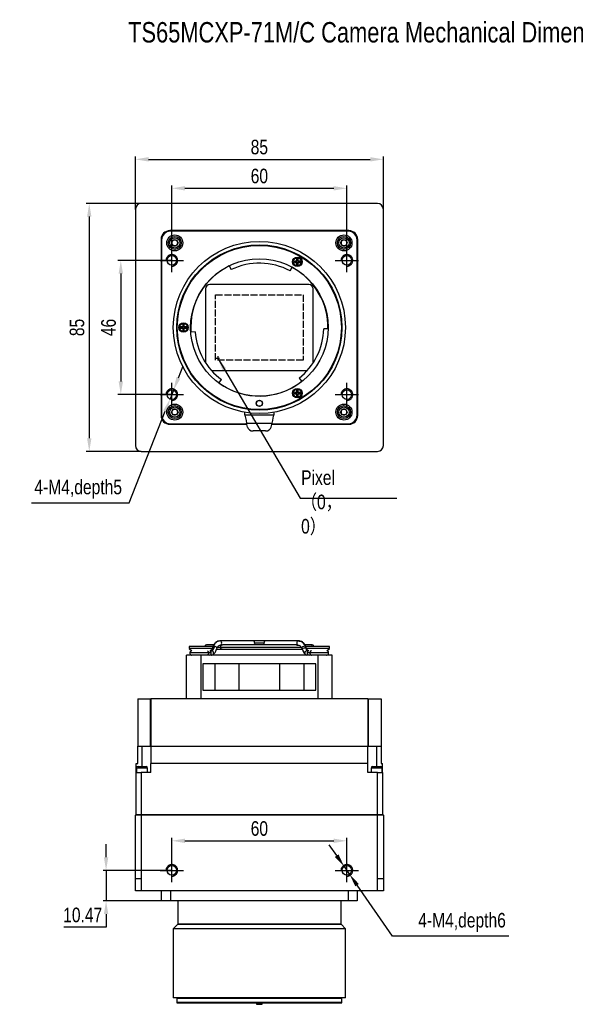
# Model space of a CAD drawing. Header units: millimetres. Extents: x 0 to 15609, y -1377 to 0.
# Tile 1 of 6: x 15121 to 15311, y -1377 to -1040. Entities that reach past the tile are written whole.
import ezdxf

# ---------------------------------------------------------------- set-up
doc = ezdxf.new("R2010")
doc.units = ezdxf.units.MM
for name, pattern in [('ACAD_ISO02W100', [15, 12, -3]), ('CENTER', [50.8, 31.75, -6.35, 6.35, -6.35]), ('CENTER2', [28.575, 19.05, -3.175, 3.175, -3.175])]:
    doc.linetypes.add(name, pattern=pattern)
doc.layers.get('0').update_dxf_attribs({"lineweight": 15})
for name, color, linetype, lineweight in [('粗实线', 7, 'Continuous', 50), ('细实线', 3, 'Continuous', 25), ('细点画线', 1, 'CENTER2', 25), ('细虚线', 2, 'ACAD_ISO02W100', 25)]:
    doc.layers.add(name, color=color, linetype=linetype, lineweight=lineweight)
doc.styles.add('iTek', font='txt', dxfattribs={"width": 0.8, "height": 5})
doc.dimstyles.new('iTek', dxfattribs={"dimscale": 0, "dimtxt": 5, "dimasz": 4.5, "dimexe": 1, "dimexo": 0, "dimgap": 1.5, "dimtad": 1, "dimtoh": 1, "dimdsep": 46, "dimtxsty": 'iTek', "dimcen": 4, "dimclrd": 256, "dimclre": 256, "dimclrt": 256, "dimazin": 2, "dimtfac": 1, "dimtmove": 0, "dimatfit": 3, "dimfxl": 1, "dimlwd": -1, "dimlwe": -1, "dimarcsym": 0})

# ---------------------------------------------------------------- blocks, each defined once
blk = doc.blocks.new('*D417')
at = {"layer": 'Defpoints', "color": 0}
for p in [(15245.5, -1087.55), (15160.5, -1104.7), (15245.5, -1104.7)]:
    blk.add_point(p, dxfattribs=at)
at = {"layer": '细实线'}
for p, q in [((15160.5, -1104.7), (15160.5, -1086.55)), ((15245.5, -1104.7), (15245.5, -1086.55)), ((15165, -1087.55), (15241, -1087.55))]:
    blk.add_line(p, q, dxfattribs=at)
for points in [[(15165, -1086.8), (15165, -1088.3), (15160.5, -1087.55)], [(15241, -1086.8), (15241, -1088.3), (15245.5, -1087.55)]]:
    blk.add_solid(points, dxfattribs=at)
at = {"layer": '细实线', "insert": (15203, -1083.36), "char_height": 5, "attachment_point": 5, "style": 'iTek'}
blk.add_mtext('85', dxfattribs=at)
blk = doc.blocks.new('*D418')
at = {"layer": 'Defpoints', "color": 0}
for p in [(15162.5, -1102.7), (15144.69, -1187.7), (15162.5, -1187.7)]:
    blk.add_point(p, dxfattribs=at)
at = {"layer": '细实线'}
for p, q in [((15162.5, -1102.7), (15143.69, -1102.7)), ((15144.69, -1107.2), (15144.69, -1183.2)), ((15162.5, -1187.7), (15143.69, -1187.7))]:
    blk.add_line(p, q, dxfattribs=at)
for points in [[(15143.94, -1107.2), (15145.44, -1107.2), (15144.69, -1102.7)], [(15143.94, -1183.2), (15145.44, -1183.2), (15144.69, -1187.7)]]:
    blk.add_solid(points, dxfattribs=at)
at = {"layer": '细实线', "insert": (15140.5, -1145.2), "char_height": 5, "attachment_point": 5, "rotation": 90, "style": 'iTek'}
blk.add_mtext('85', dxfattribs=at)
blk = doc.blocks.new('*D419')
at = {"layer": 'Defpoints', "color": 0}
for p in [(15233, -1097.48), (15173, -1122.2), (15233, -1122.2)]:
    blk.add_point(p, dxfattribs=at)
at = {"layer": '细实线'}
for p, q in [((15173, -1122.2), (15173, -1096.48)), ((15233, -1122.2), (15233, -1096.48)), ((15177.5, -1097.48), (15228.5, -1097.48))]:
    blk.add_line(p, q, dxfattribs=at)
for points in [[(15177.5, -1096.73), (15177.5, -1098.23), (15173, -1097.48)], [(15228.5, -1096.73), (15228.5, -1098.23), (15233, -1097.48)]]:
    blk.add_solid(points, dxfattribs=at)
at = {"layer": '细实线', "insert": (15203, -1093.29), "char_height": 5, "attachment_point": 5, "style": 'iTek'}
blk.add_mtext('60', dxfattribs=at)
blk = doc.blocks.new('*D420')
at = {"layer": 'Defpoints', "color": 0}
for p in [(15173, -1122.2), (15155.51, -1168.2), (15173, -1168.2)]:
    blk.add_point(p, dxfattribs=at)
at = {"layer": '细实线'}
for p, q in [((15173, -1122.2), (15154.51, -1122.2)), ((15155.51, -1126.7), (15155.51, -1163.7)), ((15173, -1168.2), (15154.51, -1168.2))]:
    blk.add_line(p, q, dxfattribs=at)
for points in [[(15154.76, -1126.7), (15156.26, -1126.7), (15155.51, -1122.2)], [(15154.76, -1163.7), (15156.26, -1163.7), (15155.51, -1168.2)]]:
    blk.add_solid(points, dxfattribs=at)
at = {"layer": '细实线', "insert": (15151.31, -1145.2), "char_height": 5, "attachment_point": 5, "rotation": 90, "style": 'iTek'}
blk.add_mtext('46', dxfattribs=at)
blk = doc.blocks.new('*D431')
at = {"layer": 'Defpoints', "color": 0}
for p in [(15233, -1321.18), (15173, -1331.33), (15233, -1331.33)]:
    blk.add_point(p, dxfattribs=at)
at = {"layer": '细实线'}
for p, q in [((15173, -1331.33), (15173, -1320.18)), ((15177.5, -1321.18), (15228.5, -1321.18)), ((15233, -1331.33), (15233, -1320.18))]:
    blk.add_line(p, q, dxfattribs=at)
for points in [[(15177.5, -1320.43), (15177.5, -1321.93), (15173, -1321.18)], [(15228.5, -1320.43), (15228.5, -1321.93), (15233, -1321.18)]]:
    blk.add_solid(points, dxfattribs=at)
at = {"layer": '细实线', "insert": (15203, -1316.99), "char_height": 5, "attachment_point": 5, "style": 'iTek'}
blk.add_mtext('60', dxfattribs=at)
blk = doc.blocks.new('*D429')
at = {"layer": 'Defpoints', "color": 0}
for p in [(15173, -1331.33), (15150.46, -1341.8), (15169.5, -1341.8)]:
    blk.add_point(p, dxfattribs=at)
at = {"layer": '细实线'}
for p, q in [((15150.46, -1326.83), (15150.46, -1322.33)), ((15173, -1331.33), (15149.46, -1331.33)), ((15150.46, -1331.33), (15150.46, -1341.8)), ((15169.5, -1341.8), (15149.46, -1341.8)), ((15150.46, -1346.3), (15150.46, -1350.8)), ((15150.46, -1350.8), (15135.94, -1350.8))]:
    blk.add_line(p, q, dxfattribs=at)
for points in [[(15149.71, -1326.83), (15151.21, -1326.83), (15150.46, -1331.33)], [(15149.71, -1346.3), (15151.21, -1346.3), (15150.46, -1341.8)]]:
    blk.add_solid(points, dxfattribs=at)
at = {"layer": '细实线', "insert": (15142.45, -1346.63), "char_height": 5, "attachment_point": 5, "style": 'iTek'}
blk.add_mtext('10.47', dxfattribs=at)
blk = doc.blocks.new('*D430')
at = {"layer": 'Defpoints', "color": 0, "linetype": 'CENTER'}
for p in [(15232.06, -1329.97), (15233.94, -1332.69)]:
    blk.add_point(p, dxfattribs=at)
at = {"layer": '细实线'}
for p, q in [((15229.51, -1326.27), (15226.95, -1322.57)), ((15232.06, -1329.97), (15233.94, -1332.69)), ((15248.6, -1353.93), (15236.49, -1336.39)), ((15288.47, -1353.93), (15248.6, -1353.93))]:
    blk.add_line(p, q, dxfattribs=at)
at = {"layer": '细实线', "linetype": 'CENTER'}
for points in [[(15230.13, -1325.84), (15228.89, -1326.7), (15232.06, -1329.97)], [(15237.11, -1335.97), (15235.88, -1336.82), (15233.94, -1332.69)]]:
    blk.add_solid(points, dxfattribs=at)
at = {"layer": '细实线', "linetype": 'CENTER', "insert": (15272.48, -1349.16), "char_height": 5, "attachment_point": 5, "style": 'iTek'}
blk.add_mtext('4-M4,depth6', dxfattribs=at)
blk = doc.blocks.new('*D433')
at = {"layer": 'Defpoints', "color": 0, "linetype": 'CENTER'}
for p in [(15173.6, -1166.66), (15172.4, -1169.73)]:
    blk.add_point(p, dxfattribs=at)
at = {"layer": '细实线'}
for p, q in [((15175.25, -1162.47), (15176.9, -1158.29)), ((15173.6, -1166.66), (15172.4, -1169.73)), ((15158.39, -1205.35), (15170.75, -1173.92)), ((15124.91, -1205.35), (15158.39, -1205.35))]:
    blk.add_line(p, q, dxfattribs=at)
at = {"layer": '细实线', "linetype": 'CENTER'}
for points in [[(15174.55, -1162.2), (15175.95, -1162.75), (15173.6, -1166.66)], [(15170.05, -1173.65), (15171.45, -1174.2), (15172.4, -1169.73)]]:
    blk.add_solid(points, dxfattribs=at)
at = {"layer": '细实线', "linetype": 'CENTER', "insert": (15140.9, -1200.64), "char_height": 5, "attachment_point": 5, "style": 'iTek'}
blk.add_mtext('4-M4,depth5', dxfattribs=at)

msp = doc.modelspace()

# ---------------------------------------------------------------- linework, layer by layer
at = {"lineweight": 30}
for centre in [(15173.001, -1122.198), (15233.001, -1122.198), (15233.001, -1122.198), (15173.001, -1168.198), (15173.001, -1168.198), (15233.001, -1168.198), (15233.001, -1168.198), (15173.001, -1331.332), (15173.001, -1331.332), (15173.001, -1331.332), (15233.001, -1331.332), (15233.001, -1331.332), (15233.001, -1331.332)]:
    msp.add_circle(centre, 1.65, dxfattribs=at)
at = {"linetype": 'Continuous', "lineweight": 30}
for centre in [(15173.001, -1122.198), (15173.001, -1122.198), (15233.001, -1122.198), (15233.001, -1122.198), (15173.001, -1168.198), (15173.001, -1168.198), (15233.001, -1168.198), (15233.001, -1168.198), (15173.001, -1331.332), (15173.001, -1331.332), (15233.001, -1331.332), (15233.001, -1331.332)]:
    msp.add_circle(centre, 1.65, dxfattribs=at)
at = {"color": 7, "linetype": 'Continuous', "lineweight": 30}
for centre in [(15173.001, -1122.198), (15173.001, -1122.198), (15233.001, -1122.198), (15233.001, -1122.198), (15173.001, -1168.198), (15173.001, -1168.198), (15233.001, -1168.198), (15233.001, -1168.198), (15173.001, -1331.332), (15173.001, -1331.332), (15233.001, -1331.332), (15233.001, -1331.332)]:
    msp.add_circle(centre, 1.65, dxfattribs=at)
at = {"layer": '粗实线', "lineweight": 30}
for p, q in [((15243.501, -1102.698), (15162.501, -1102.698)), ((15160.501, -1104.698), (15160.501, -1185.698)), ((15245.501, -1185.698), (15245.501, -1104.698)), ((15233.701, -1111.998), (15172.301, -1111.998)), ((15233.501, -1112.198), (15172.501, -1112.198)), ((15169.301, -1114.998), (15169.301, -1175.398)), ((15169.501, -1115.198), (15169.501, -1175.198)), ((15172.846, -1116.198), (15173.424, -1115.198)), ((15173.424, -1117.198), (15172.846, -1116.198)), ((15173.424, -1115.198), (15174.578, -1115.198)), ((15174.578, -1117.198), (15173.424, -1117.198)), ((15174.578, -1115.198), (15175.156, -1116.198)), ((15175.156, -1116.198), (15174.578, -1117.198)), ((15230.846, -1116.191), (15231.43, -1115.195)), ((15231.417, -1117.194), (15230.846, -1116.191)), ((15232.572, -1117.202), (15231.417, -1117.194)), ((15231.43, -1115.195), (15232.585, -1115.202)), ((15233.156, -1116.205), (15232.572, -1117.202)), ((15232.585, -1115.202), (15233.156, -1116.205)), ((15236.501, -1175.198), (15236.501, -1115.198)), ((15236.701, -1175.398), (15236.701, -1114.998)), ((15192.671, -1124.018), (15193.328, -1125.366)), ((15215.751, -1122.432), (15215.001, -1122.432)), ((15215.001, -1122.432), (15215.001, -1122.932)), ((15215.001, -1122.432), (15215.089, -1122.52)), ((15215.001, -1122.932), (15215.089, -1122.843)), ((15215.001, -1122.932), (15215.751, -1122.932)), ((15215.089, -1122.52), (15215.089, -1122.843)), ((15215.839, -1122.52), (15215.089, -1122.52)), ((15215.089, -1122.843), (15215.839, -1122.843)), ((15215.751, -1121.682), (15215.751, -1122.432)), ((15216.251, -1121.682), (15215.751, -1121.682)), ((15215.751, -1121.682), (15215.839, -1121.77)), ((15215.839, -1122.52), (15215.751, -1122.432)), ((15215.751, -1122.932), (15215.839, -1122.843)), ((15215.751, -1122.932), (15215.751, -1123.682)), ((15215.751, -1123.682), (15215.839, -1123.593)), ((15215.751, -1123.682), (15216.251, -1123.682)), ((15215.839, -1121.77), (15215.839, -1122.52)), ((15216.163, -1121.77), (15215.839, -1121.77)), ((15215.839, -1122.843), (15215.839, -1123.593)), ((15215.839, -1123.593), (15216.163, -1123.593)), ((15216.251, -1121.682), (15216.163, -1121.77)), ((15216.163, -1122.52), (15216.163, -1121.77)), ((15216.251, -1122.432), (15216.163, -1122.52)), ((15216.913, -1122.52), (15216.163, -1122.52)), ((15216.251, -1122.932), (15216.163, -1122.843)), ((15216.163, -1122.843), (15216.913, -1122.843)), ((15216.163, -1123.593), (15216.163, -1122.843)), ((15216.251, -1123.682), (15216.163, -1123.593)), ((15216.251, -1122.432), (15216.251, -1121.682)), ((15217.001, -1122.432), (15216.251, -1122.432)), ((15216.251, -1123.682), (15216.251, -1122.932)), ((15216.251, -1122.932), (15217.001, -1122.932)), ((15217.001, -1122.432), (15216.913, -1122.52)), ((15216.913, -1122.843), (15216.913, -1122.52)), ((15217.001, -1122.932), (15216.913, -1122.843)), ((15217.001, -1122.932), (15217.001, -1122.432)), ((15213.529, -1125.807), (15214.245, -1124.489)), ((15219.951, -1130.498), (15186.051, -1130.498)), ((15184.551, -1131.998), (15184.551, -1157.3)), ((15221.451, -1157.3), (15221.451, -1131.998)), ((15176.751, -1144.198), (15176.751, -1144.948)), ((15177.251, -1144.198), (15176.751, -1144.198)), ((15176.751, -1144.198), (15176.839, -1144.286)), ((15177.163, -1144.286), (15176.839, -1144.286)), ((15176.839, -1144.286), (15176.839, -1145.036)), ((15177.251, -1144.198), (15177.163, -1144.286)), ((15177.163, -1145.036), (15177.163, -1144.286)), ((15177.251, -1144.948), (15177.251, -1144.198)), ((15176.751, -1144.948), (15176.001, -1144.948)), ((15176.001, -1144.948), (15176.001, -1145.448)), ((15176.001, -1144.948), (15176.089, -1145.036)), ((15176.001, -1145.448), (15176.089, -1145.36)), ((15176.001, -1145.448), (15176.751, -1145.448)), ((15176.839, -1145.036), (15176.089, -1145.036)), ((15176.089, -1145.036), (15176.089, -1145.36)), ((15176.089, -1145.36), (15176.839, -1145.36)), ((15176.839, -1145.036), (15176.751, -1144.948)), ((15176.751, -1145.448), (15176.839, -1145.36)), ((15176.751, -1145.448), (15176.751, -1146.198)), ((15176.751, -1146.198), (15176.839, -1146.11)), ((15176.751, -1146.198), (15177.251, -1146.198)), ((15176.839, -1145.36), (15176.839, -1146.11)), ((15176.839, -1146.11), (15177.163, -1146.11)), ((15177.251, -1144.948), (15177.163, -1145.036)), ((15177.913, -1145.036), (15177.163, -1145.036)), ((15177.163, -1146.11), (15177.163, -1145.36)), ((15177.251, -1145.448), (15177.163, -1145.36)), ((15177.163, -1145.36), (15177.913, -1145.36)), ((15177.251, -1146.198), (15177.163, -1146.11)), ((15178.001, -1144.948), (15177.251, -1144.948)), ((15177.251, -1146.198), (15177.251, -1145.448)), ((15177.251, -1145.448), (15178.001, -1145.448)), ((15178.001, -1144.948), (15177.913, -1145.036)), ((15177.913, -1145.36), (15177.913, -1145.036)), ((15178.001, -1145.448), (15177.913, -1145.36)), ((15178.001, -1145.448), (15178.001, -1144.948)), ((15180.99, -1146.737), (15179.493, -1146.842)), ((15226.562, -1145.651), (15225.062, -1145.622)), ((15186.546, -1159.898), (15219.456, -1159.898)), ((15189.15, -1164.263), (15190.053, -1163.065)), ((15216.606, -1162.569), (15217.509, -1163.768)), ((15215.751, -1167.465), (15215.001, -1167.465)), ((15215.001, -1167.465), (15215.001, -1167.965)), ((15215.001, -1167.465), (15215.089, -1167.553)), ((15215.001, -1167.965), (15215.089, -1167.877)), ((15215.001, -1167.965), (15215.751, -1167.965)), ((15215.089, -1167.553), (15215.089, -1167.877)), ((15215.839, -1167.553), (15215.089, -1167.553)), ((15215.089, -1167.877), (15215.839, -1167.877)), ((15215.751, -1166.715), (15215.751, -1167.465)), ((15216.251, -1166.715), (15215.751, -1166.715)), ((15215.751, -1166.715), (15215.839, -1166.803)), ((15215.839, -1167.553), (15215.751, -1167.465)), ((15215.751, -1167.965), (15215.839, -1167.877)), ((15215.751, -1167.965), (15215.751, -1168.715)), ((15215.839, -1166.803), (15215.839, -1167.553)), ((15216.163, -1166.803), (15215.839, -1166.803)), ((15215.839, -1167.877), (15215.839, -1168.627)), ((15216.251, -1166.715), (15216.163, -1166.803)), ((15216.163, -1167.553), (15216.163, -1166.803)), ((15216.251, -1167.465), (15216.163, -1167.553)), ((15216.913, -1167.553), (15216.163, -1167.553)), ((15216.251, -1167.965), (15216.163, -1167.877)), ((15216.163, -1167.877), (15216.913, -1167.877)), ((15216.163, -1168.627), (15216.163, -1167.877)), ((15216.251, -1167.465), (15216.251, -1166.715)), ((15217.001, -1167.465), (15216.251, -1167.465)), ((15216.251, -1168.715), (15216.251, -1167.965)), ((15216.251, -1167.965), (15217.001, -1167.965)), ((15217.001, -1167.465), (15216.913, -1167.553)), ((15216.913, -1167.877), (15216.913, -1167.553)), ((15217.001, -1167.965), (15216.913, -1167.877)), ((15217.001, -1167.965), (15217.001, -1167.465)), ((15215.751, -1168.715), (15215.839, -1168.627)), ((15215.751, -1168.715), (15216.251, -1168.715)), ((15215.839, -1168.627), (15216.163, -1168.627)), ((15216.251, -1168.715), (15216.163, -1168.627)), ((15172.846, -1174.198), (15173.424, -1173.198)), ((15173.424, -1175.198), (15172.846, -1174.198)), ((15173.424, -1173.198), (15174.578, -1173.198)), ((15174.578, -1173.198), (15175.156, -1174.198)), ((15175.156, -1174.198), (15174.578, -1175.198)), ((15198.001, -1174.698), (15198.019, -1174.274)), ((15198.001, -1175.284), (15198.001, -1174.698)), ((15207.983, -1174.274), (15208.001, -1174.698)), ((15208.001, -1174.698), (15208.001, -1175.284)), ((15230.846, -1174.198), (15231.424, -1173.198)), ((15231.424, -1175.198), (15230.846, -1174.198)), ((15231.424, -1173.198), (15232.578, -1173.198)), ((15232.578, -1173.198), (15233.156, -1174.198)), ((15233.156, -1174.198), (15232.578, -1175.198)), ((15174.578, -1175.198), (15173.424, -1175.198)), ((15208.001, -1175.284), (15198.001, -1175.284)), ((15198.933, -1179.357), (15198.611, -1177.953)), ((15198.611, -1177.953), (15207.39, -1177.953)), ((15207.069, -1179.357), (15207.39, -1177.953)), ((15232.578, -1175.198), (15231.424, -1175.198)), ((15172.301, -1178.398), (15198.713, -1178.398)), ((15172.501, -1178.198), (15198.668, -1178.198)), ((15205.083, -1180.679), (15200.918, -1180.679)), ((15207.288, -1178.398), (15233.701, -1178.398)), ((15207.334, -1178.198), (15233.501, -1178.198)), ((15162.501, -1187.698), (15243.501, -1187.698)), ((15178.981, -1254.532), (15178.981, -1255.212)), ((15179.635, -1254.532), (15178.981, -1254.532)), ((15178.981, -1255.212), (15179.817, -1256.048)), ((15179.635, -1255.212), (15178.981, -1255.212)), ((15187.021, -1254.532), (15179.635, -1254.532)), ((15187.021, -1255.212), (15179.635, -1255.212)), ((15187.293, -1254.032), (15185.001, -1254.032)), ((15186.181, -1256.051), (15187.021, -1255.212)), ((15187.021, -1255.212), (15187.021, -1254.532)), ((15188.158, -1255.775), (15188.267, -1255.532)), ((15188.257, -1255.537), (15188.208, -1255.646)), ((15188.218, -1255.532), (15190.241, -1255.532)), ((15188.585, -1254.782), (15189.708, -1254.782)), ((15200.874, -1252.632), (15189.554, -1252.632)), ((15189.554, -1254.132), (15189.974, -1254.132)), ((15189.708, -1254.782), (15217.325, -1254.782)), ((15190.241, -1255.532), (15217.669, -1255.532)), ((15215.433, -1254.032), (15190.501, -1254.032)), ((15200.885, -1252.632), (15200.874, -1252.632)), ((15204.585, -1253.382), (15201.403, -1253.382)), ((15216.377, -1252.632), (15205.117, -1252.632)), ((15215.959, -1254.132), (15216.377, -1254.132)), ((15216.754, -1252.67), (15216.278, -1252.645)), ((15216.447, -1252.632), (15216.377, -1252.632)), ((15216.772, -1252.704), (15216.545, -1252.645)), ((15218.929, -1254.594), (15218.903, -1254.547)), ((15218.903, -1254.547), (15218.96, -1254.671)), ((15218.981, -1254.707), (15218.929, -1254.596)), ((15218.981, -1254.532), (15218.981, -1255.212)), ((15219.635, -1254.532), (15218.981, -1254.532)), ((15218.981, -1255.212), (15219.803, -1256.034)), ((15219.635, -1255.212), (15218.981, -1255.212)), ((15227.021, -1254.532), (15219.635, -1254.532)), ((15227.021, -1255.212), (15219.635, -1255.212)), ((15226.167, -1256.066), (15227.021, -1255.212)), ((15227.021, -1255.212), (15227.021, -1254.532)), ((15178.001, -1272.532), (15178.001, -1257.532)), ((15183.001, -1257.532), (15178.001, -1257.532)), ((15185.543, -1256.782), (15179.148, -1256.782)), ((15183.001, -1272.532), (15183.001, -1257.532)), ((15223.001, -1257.532), (15183.001, -1257.532)), ((15186.589, -1256.032), (15186.201, -1256.032)), ((15186.589, -1256.032), (15186.731, -1256.046)), ((15186.646, -1257.529), (15186.589, -1257.532)), ((15219.801, -1256.032), (15219.279, -1256.032)), ((15226.748, -1256.782), (15220.34, -1256.782)), ((15223.001, -1257.532), (15223.001, -1272.532)), ((15228.001, -1257.532), (15223.001, -1257.532)), ((15228.001, -1272.532), (15228.001, -1257.532)), ((15183.658, -1260.532), (15183.658, -1269.532)), ((15222.344, -1260.532), (15183.658, -1260.532)), ((15187.735, -1260.532), (15187.735, -1269.532)), ((15196.051, -1269.532), (15196.051, -1260.532)), ((15209.951, -1260.532), (15209.951, -1269.532)), ((15218.267, -1260.532), (15218.267, -1269.532)), ((15222.344, -1269.532), (15222.344, -1260.532)), ((15161.301, -1272.532), (15165.692, -1272.532)), ((15161.301, -1272.532), (15161.301, -1288.732)), ((15165.692, -1288.732), (15165.692, -1272.532)), ((15165.692, -1272.532), (15165.801, -1272.532)), ((15240.201, -1272.532), (15165.801, -1272.532)), ((15165.801, -1272.532), (15165.801, -1288.732)), ((15183.658, -1269.532), (15222.344, -1269.532)), ((15240.201, -1272.532), (15240.201, -1288.732)), ((15240.201, -1272.532), (15240.31, -1272.532)), ((15240.31, -1272.532), (15240.31, -1288.732)), ((15240.31, -1272.532), (15244.701, -1272.532)), ((15244.701, -1272.532), (15244.701, -1288.732)), ((15161.301, -1294.732), (15161.301, -1288.732)), ((15161.301, -1288.732), (15162.801, -1288.732)), ((15162.801, -1288.732), (15165.692, -1288.732)), ((15162.801, -1295.732), (15162.801, -1288.732)), ((15165.801, -1288.732), (15240.201, -1288.732)), ((15165.801, -1288.732), (15165.801, -1294.732)), ((15240.201, -1294.732), (15240.201, -1288.732)), ((15240.31, -1288.732), (15243.201, -1288.732)), ((15243.201, -1288.732), (15244.701, -1288.732)), ((15243.201, -1288.732), (15243.201, -1295.732)), ((15244.701, -1288.732), (15244.701, -1294.732)), ((15160.801, -1294.732), (15161.301, -1294.732)), ((15160.801, -1297.732), (15160.801, -1294.732)), ((15160.901, -1296.232), (15160.901, -1297.732)), ((15164.701, -1296.232), (15160.901, -1296.232)), ((15161.401, -1295.732), (15164.201, -1295.732)), ((15164.701, -1297.732), (15164.701, -1296.232)), ((15165.801, -1297.732), (15165.801, -1294.732)), ((15240.201, -1294.732), (15165.801, -1294.732)), ((15240.201, -1297.732), (15240.201, -1294.732)), ((15241.301, -1296.232), (15241.301, -1297.732)), ((15245.101, -1296.232), (15241.301, -1296.232)), ((15241.801, -1295.732), (15244.601, -1295.732)), ((15244.701, -1294.732), (15245.201, -1294.732)), ((15245.101, -1297.732), (15245.101, -1296.232)), ((15245.201, -1297.732), (15245.201, -1294.732)), ((15160.801, -1312.132), (15160.801, -1297.732)), ((15160.801, -1297.732), (15162.501, -1297.732)), ((15162.501, -1297.732), (15162.501, -1312.132)), ((15165.801, -1297.732), (15162.501, -1297.732)), ((15243.501, -1297.732), (15240.201, -1297.732)), ((15243.501, -1312.132), (15243.501, -1297.732)), ((15243.501, -1297.732), (15245.201, -1297.732)), ((15245.201, -1297.732), (15245.201, -1312.132)), ((15160.801, -1312.132), (15160.501, -1312.432)), ((15162.501, -1312.432), (15160.501, -1312.432)), ((15160.501, -1334.132), (15160.501, -1312.432)), ((15160.801, -1312.132), (15162.501, -1312.132)), ((15162.501, -1312.132), (15243.501, -1312.132)), ((15162.501, -1312.132), (15162.501, -1312.432)), ((15243.501, -1312.432), (15162.501, -1312.432)), ((15162.501, -1312.432), (15162.501, -1334.132)), ((15243.501, -1312.132), (15243.501, -1312.432)), ((15243.501, -1312.132), (15245.201, -1312.132)), ((15245.501, -1312.432), (15243.501, -1312.432)), ((15243.501, -1334.132), (15243.501, -1312.432)), ((15245.201, -1312.132), (15245.501, -1312.432)), ((15245.501, -1312.432), (15245.501, -1334.132)), ((15160.501, -1334.132), (15162.501, -1334.132)), ((15160.501, -1338.332), (15160.501, -1334.132)), ((15162.501, -1334.132), (15162.501, -1338.332)), ((15243.501, -1334.132), (15245.501, -1334.132)), ((15243.501, -1338.332), (15243.501, -1334.132)), ((15245.501, -1334.132), (15245.501, -1338.332)), ((15162.501, -1338.332), (15160.501, -1338.332)), ((15243.501, -1338.332), (15162.501, -1338.332)), ((15169.501, -1341.802), (15169.501, -1338.332)), ((15172.501, -1338.332), (15172.501, -1341.802)), ((15233.501, -1341.802), (15233.501, -1338.332)), ((15236.501, -1338.332), (15236.501, -1341.802)), ((15245.501, -1338.332), (15243.501, -1338.332)), ((15172.501, -1341.802), (15169.501, -1341.802)), ((15233.501, -1341.802), (15172.501, -1341.802)), ((15175.001, -1341.802), (15175.001, -1349.822)), ((15231.001, -1349.822), (15231.001, -1341.802)), ((15236.501, -1341.802), (15233.501, -1341.802)), ((15175.001, -1349.822), (15173.501, -1351.322)), ((15203.001, -1349.822), (15175.001, -1349.822)), ((15175.001, -1349.822), (15231.001, -1349.822)), ((15231.001, -1349.822), (15203.001, -1349.822)), ((15232.501, -1351.322), (15231.001, -1349.822)), ((15173.501, -1351.322), (15173.501, -1375.032)), ((15232.501, -1351.322), (15173.501, -1351.322)), ((15232.501, -1375.032), (15232.501, -1351.322)), ((15232.501, -1375.032), (15173.501, -1375.032)), ((15174.876, -1375.032), (15174.676, -1375.232)), ((15174.676, -1375.232), (15174.676, -1376.622)), ((15231.326, -1375.232), (15174.676, -1375.232)), ((15174.676, -1376.622), (15174.876, -1376.822)), ((15231.326, -1376.622), (15174.676, -1376.622)), ((15231.126, -1376.822), (15174.876, -1376.822)), ((15202.001, -1376.822), (15202.001, -1377.242)), ((15202.001, -1377.242), (15203.001, -1377.242)), ((15203.001, -1377.242), (15204.001, -1377.242)), ((15204.001, -1377.242), (15204.001, -1376.822)), ((15231.326, -1375.232), (15231.126, -1375.032)), ((15231.126, -1376.822), (15231.326, -1376.622)), ((15231.326, -1376.622), (15231.326, -1375.232))]:
    msp.add_line(p, q, dxfattribs=at)
at = {"layer": '粗实线', "lineweight": 30, "flags": 128}
for points in [[(15198.001, -1175.284), (15198.217, -1176.229), (15198.424, -1177.132), (15198.611, -1177.953)], [(15207.39, -1177.953), (15207.578, -1177.132), (15207.785, -1176.229), (15208.001, -1175.284)], [(15189.554, -1254.132), (15189.757, -1254.075), (15189.928, -1253.912), (15190.043, -1253.669), (15190.083, -1253.382), (15190.043, -1253.095), (15189.928, -1252.851), (15189.757, -1252.689), (15189.554, -1252.632)], [(15216.377, -1252.632), (15216.173, -1252.689), (15216.001, -1252.851), (15215.885, -1253.095), (15215.845, -1253.382), (15215.885, -1253.669), (15216.001, -1253.912), (15216.173, -1254.075), (15216.377, -1254.132)], [(15216.447, -1252.632), (15216.65, -1252.689), (15216.691, -1252.716)], [(15217.732, -1255.54), (15217.685, -1255.528), (15217.619, -1255.467), (15217.663, -1255.377), (15217.81, -1255.271), (15218.039, -1255.165), (15218.313, -1255.075), (15218.592, -1255.014), (15218.833, -1254.993)]]:
    msp.add_lwpolyline(points, dxfattribs=at)
at = {"layer": '粗实线', "lineweight": 30}
for centre, radius in [((15174.001, -1116.198), 2.75), ((15174.001, -1116.198), 2.25), ((15232.001, -1116.198), 2.75), ((15232.001, -1116.198), 2.25), ((15174.001, -1116.198), 1.75), ((15203.001, -1145.198), 29.5), ((15203.001, -1145.198), 28.325), ((15203.001, -1145.198), 28.125), ((15232.001, -1116.198), 1.75), ((15173.001, -1122.198), 1.65), ((15173.001, -1122.198), 1.65), ((15233.001, -1122.198), 1.65), ((15233.001, -1122.198), 1.65), ((15203.001, -1145.198), 23.565), ((15216.001, -1122.682), 1.65), ((15216.001, -1122.682), 1.459), ((15177.001, -1145.198), 1.65), ((15177.001, -1145.198), 1.459), ((15173.001, -1168.198), 1.65), ((15173.001, -1168.198), 1.65), ((15216.001, -1167.715), 1.65), ((15216.001, -1167.715), 1.459), ((15233.001, -1168.198), 1.65), ((15233.001, -1168.198), 1.65), ((15203.001, -1171.198), 1.05), ((15203.001, -1171.198), 1), ((15174.001, -1174.198), 2.75), ((15174.001, -1174.198), 2.25), ((15174.001, -1174.198), 1.75), ((15232.001, -1174.198), 2.75), ((15232.001, -1174.198), 2.25), ((15232.001, -1174.198), 1.75), ((15173.001, -1331.332), 1.65), ((15173.001, -1331.332), 1.65), ((15233.001, -1331.332), 1.65), ((15233.001, -1331.332), 1.65)]:
    msp.add_circle(centre, radius, dxfattribs=at)
for centre, radius, start, end in [((15162.501, -1104.698), 2, 90, 180), ((15243.501, -1104.698), 2, 0, 90), ((15172.301, -1114.998), 3, 90, 180), ((15172.501, -1115.198), 3, 90, 180), ((15233.501, -1115.198), 3, 0, 90), ((15233.701, -1114.998), 3, 0, 90), ((15174.001, -1116.198), 1, 150, 210), ((15174.001, -1116.198), 1, 90, 150), ((15174.001, -1116.198), 1, 210, 270), ((15174.001, -1116.198), 1, 30, 90), ((15174.001, -1116.198), 1, 270, 330), ((15174.001, -1116.198), 1, 330, 30), ((15232.001, -1116.198), 1, 149.63722, 209.63722), ((15232.001, -1116.198), 1, 209.63722, 269.63722), ((15232.001, -1116.198), 1, 89.63722, 149.63722), ((15232.001, -1116.198), 1, 269.63722, 329.63722), ((15232.001, -1116.198), 1, 29.63722, 89.63722), ((15232.001, -1116.198), 1, 329.63722, 29.63722), ((15203.001, -1145.198), 23.5, 116, 184), ((15203.001, -1145.198), 22.065, 61.5, 116), ((15203.001, -1145.198), 23.5, 358.9, 61.5), ((15186.051, -1131.998), 1.5, 90, 180), ((15219.951, -1131.998), 1.5, 0, 90), ((15203.001, -1145.198), 22.065, 184, 234.06799), ((15203.001, -1145.198), 22.065, 308.06799, 358.9), ((15203.001, -1145.198), 23.5, 234.12504, 308.00277), ((15174.001, -1174.198), 1, 150, 210), ((15174.001, -1174.198), 1, 90, 150), ((15174.001, -1174.198), 1, 210, 270), ((15174.001, -1174.198), 1, 30, 90), ((15174.001, -1174.198), 1, 270, 330), ((15174.001, -1174.198), 1, 330, 30), ((15232.001, -1174.198), 1, 150, 210), ((15232.001, -1174.198), 1, 90, 150), ((15232.001, -1174.198), 1, 210, 270), ((15232.001, -1174.198), 1, 30, 90), ((15232.001, -1174.198), 1, 270, 330), ((15232.001, -1174.198), 1, 330, 30), ((15172.301, -1175.398), 3, 180, 270), ((15172.501, -1175.198), 3, 180, 270), ((15233.501, -1175.198), 3, 270, 0), ((15233.701, -1175.398), 3, 270, 0), ((15162.501, -1185.698), 2, 180, 270), ((15243.501, -1185.698), 2, 270, 0), ((15187.295, -1255.379), 0.878, 71.33373, 108.19508), ((15187.543, -1255.678), 1.131, 37.66991, 88.31817), ((15200.74, -1253.288), 0.669, 351.9045, 78.48159), ((15200.573, -1253.423), 0.83, 312.81516, 2.81592), ((15205.248, -1253.289), 0.67, 101.32583, 188.00357), ((15205.412, -1253.422), 0.829, 177.20691, 227.3733), ((15218.546, -1255.95), 1.447, 75.74278, 137.41247), ((15185.78, -1256.795), 0.737, 271.49937, 0.99005), ((15185.772, -1256.772), 0.745, 359.26021, 68.9492), ((15186.565, -1256.781), 0.753, 276.18411, 77.28315), ((15186.717, -1256.81), 0.722, 270.41956, 329.48985), ((15219.292, -1256.769), 0.738, 90.98931, 180.95616), ((15219.292, -1256.794), 0.738, 179.04356, 269.01069), ((15220.116, -1256.771), 0.742, 102.90421, 180.81316), ((15220.107, -1256.798), 0.734, 178.72063, 269.35348), ((15161.401, -1296.232), 0.5, 90, 180), ((15164.201, -1296.232), 0.5, 0, 90), ((15241.801, -1296.232), 0.5, 90, 180), ((15244.601, -1296.232), 0.5, 0, 90)]:
    msp.add_arc(centre, radius, start, end, dxfattribs=at)
for centre, start_param, end_param in [((15200.918, -1179.068), 3.3220863, 4.712389), ((15205.083, -1179.068), 4.712389, 6.1026917)]:
    msp.add_ellipse(centre, major_axis=(2.018, 0), ratio=0.7977453, start_param=start_param, end_param=end_param, dxfattribs=at)
for points, knots in [([(15214.642, -1122.682), (15214.661, -1122.511), (15214.689, -1122.247), (15214.858, -1121.93), (15215.033, -1121.714), (15215.25, -1121.538), (15215.566, -1121.374), (15216.001, -1121.29), (15216.435, -1121.374), (15216.752, -1121.538), (15216.968, -1121.714), (15217.144, -1121.93), (15217.313, -1122.247), (15217.341, -1122.511), (15217.359, -1122.682)], [0, 0, 0, 0, 0.1197213, 0.1847976, 0.25, 0.3150761, 0.3802787, 0.5, 0.6197213, 0.6847976, 0.7499996, 0.8150761, 0.8802787, 1, 1, 1, 1]), ([(15217.359, -1122.682), (15217.341, -1122.852), (15217.313, -1123.116), (15217.144, -1123.433), (15216.968, -1123.649), (15216.752, -1123.825), (15216.436, -1123.989), (15216.001, -1124.073), (15215.566, -1123.989), (15215.25, -1123.825), (15215.034, -1123.649), (15214.858, -1123.433), (15214.689, -1123.116), (15214.661, -1122.852), (15214.642, -1122.682)], [0, 0, 0, 0, 0.1197213, 0.1847976, 0.2499999, 0.315076, 0.3802786, 0.5, 0.6197213, 0.6847976, 0.7500002, 0.8150761, 0.8802787, 1, 1, 1, 1]), ([(15175.642, -1145.198), (15175.661, -1145.027), (15175.689, -1144.764), (15175.858, -1144.447), (15176.033, -1144.231), (15176.25, -1144.054), (15176.566, -1143.891), (15177.001, -1143.807), (15177.435, -1143.89), (15177.752, -1144.054), (15177.968, -1144.231), (15178.144, -1144.447), (15178.313, -1144.763), (15178.341, -1145.027), (15178.359, -1145.198)], [0, 0, 0, 0, 0.11972146, 0.18479765, 0.25000002, 0.31507637, 0.38027856, 0.49999985, 0.61972157, 0.68479767, 0.74999999, 0.81507621, 0.8802785, 1, 1, 1, 1]), ([(15178.359, -1145.198), (15178.341, -1145.369), (15178.313, -1145.633), (15178.144, -1145.949), (15177.968, -1146.165), (15177.752, -1146.342), (15177.436, -1146.506), (15177.001, -1146.59), (15176.566, -1146.506), (15176.25, -1146.342), (15176.034, -1146.165), (15175.858, -1145.95), (15175.689, -1145.633), (15175.661, -1145.369), (15175.642, -1145.198)], [0, 0, 0, 0, 0.1197215, 0.1847977, 0.2499999, 0.3150763, 0.3802784, 0.5000002, 0.6197215, 0.6847977, 0.7499999, 0.8150763, 0.8802785, 1, 1, 1, 1]), ([(15214.642, -1167.715), (15214.661, -1167.544), (15214.689, -1167.28), (15214.858, -1166.964), (15215.033, -1166.748), (15215.25, -1166.571), (15215.566, -1166.407), (15216.001, -1166.323), (15216.435, -1166.407), (15216.752, -1166.571), (15216.968, -1166.748), (15217.144, -1166.963), (15217.313, -1167.28), (15217.341, -1167.544), (15217.359, -1167.715)], [0, 0, 0, 0, 0.1197213, 0.1847976, 0.2499996, 0.3150761, 0.3802787, 0.5, 0.6197214, 0.6847976, 0.75, 0.8150761, 0.8802787, 1, 1, 1, 1]), ([(15217.359, -1167.715), (15217.341, -1167.886), (15217.313, -1168.149), (15217.144, -1168.466), (15216.968, -1168.682), (15216.752, -1168.859), (15216.436, -1169.022), (15216.001, -1169.106), (15215.566, -1169.023), (15215.25, -1168.859), (15215.034, -1168.682), (15214.858, -1168.466), (15214.689, -1168.15), (15214.661, -1167.886), (15214.642, -1167.715)], [0, 0, 0, 0, 0.1197213, 0.1847976, 0.2500002, 0.3150761, 0.3802787, 0.5, 0.6197213, 0.6847975, 0.7499999, 0.8150761, 0.8802787, 1, 1, 1, 1]), ([(15185.001, -1254.032), (15184.902, -1254.044), (15184.694, -1254.069), (15184.429, -1254.254), (15184.342, -1254.443), (15184.301, -1254.532)], [0, 0, 0, 0, 0.3252489, 0.6810909, 1, 1, 1, 1]), ([(15186.641, -1255.591), (15186.63, -1255.619), (15186.581, -1255.738), (15186.496, -1255.919), (15186.412, -1256.033), (15186.45, -1256.033), (15186.452, -1256.033)], [0, 0, 0, 0, 0.0972769, 0.4170787, 0.9751798, 1, 1, 1, 1]), ([(15186.646, -1257.53), (15186.797, -1257.498), (15187.144, -1257.425), (15187.591, -1256.961), (15187.998, -1256.291), (15188.2, -1255.675), (15188.281, -1255.428)], [0, 0, 0, 0, 0.2070498, 0.4729206, 0.7884928, 1, 1, 1, 1]), ([(15187.576, -1254.547), (15187.513, -1254.752), (15187.382, -1255.173), (15187.153, -1255.66), (15186.924, -1255.986), (15186.794, -1256.027), (15186.731, -1256.046)], [0, 0, 0, 0, 0.24385269, 0.49999988, 0.75614756, 1, 1, 1, 1]), ([(15189.175, -1252.67), (15188.879, -1252.756), (15188.303, -1252.923), (15187.621, -1253.551), (15187.213, -1254.117), (15187.082, -1254.476), (15187.055, -1254.551)], [0, 0, 0, 0, 0.3308318, 0.6439318, 0.9262234, 1, 1, 1, 1]), ([(15189.554, -1252.632), (15189.296, -1252.663), (15188.768, -1252.726), (15188.042, -1253.235), (15187.438, -1253.998), (15187.201, -1254.666), (15187.085, -1254.993)], [0, 0, 0, 0, 0.2443718, 0.5000002, 0.7556284, 1, 1, 1, 1]), ([(15188.3, -1255.475), (15188.357, -1255.309), (15188.479, -1254.947), (15188.785, -1254.501), (15189.192, -1254.164), (15189.497, -1254.134), (15189.652, -1254.119)], [0, 0, 0, 0, 0.2044177, 0.4459373, 0.716138, 1, 1, 1, 1]), ([(15189.708, -1254.782), (15189.714, -1254.693), (15189.728, -1254.51), (15189.829, -1254.277), (15189.929, -1254.177), (15189.974, -1254.132)], [0, 0, 0, 0, 0.3384107, 0.7010639, 1, 1, 1, 1]), ([(15190.276, -1255.521), (15190.264, -1255.525), (15190.183, -1255.552), (15190.02, -1255.482), (15189.842, -1255.311), (15189.728, -1255.054), (15189.714, -1254.87), (15189.708, -1254.782)], [0, 0, 0, 0, 0.0427317, 0.2856598, 0.5514405, 0.7834745, 1, 1, 1, 1]), ([(15190.551, -1254.037), (15190.534, -1254.035), (15190.492, -1254.028), (15190.396, -1254.042), (15190.278, -1254.071), (15190.157, -1254.105), (15190.052, -1254.128), (15189.998, -1254.131), (15189.974, -1254.132)], [0, 0, 0, 0, 0.12863184, 0.31223886, 0.49838042, 0.6812966, 0.86072757, 1, 1, 1, 1]), ([(15205.117, -1252.632), (15204.822, -1252.632), (15204.369, -1252.632), (15203.611, -1252.632), (15202.998, -1252.632), (15202.384, -1252.632), (15201.625, -1252.632), (15201.17, -1252.632), (15200.874, -1252.632)], [0, 0, 0, 0, 0.2394569, 0.3683607, 0.5, 0.6316394, 0.7605432, 1, 1, 1, 1]), ([(15215.959, -1254.132), (15215.928, -1254.13), (15215.864, -1254.126), (15215.748, -1254.097), (15215.628, -1254.064), (15215.515, -1254.038), (15215.429, -1254.028), (15215.396, -1254.035), (15215.385, -1254.038)], [0, 0, 0, 0, 0.1818948, 0.3638508, 0.5442013, 0.7245886, 0.9088425, 1, 1, 1, 1]), ([(15216.278, -1254.119), (15216.431, -1254.134), (15216.729, -1254.162), (15217.133, -1254.494), (15217.439, -1254.94), (15217.563, -1255.305), (15217.62, -1255.474)], [0, 0, 0, 0, 0.2804642, 0.5493736, 0.7920997, 1, 1, 1, 1]), ([(15216.715, -1252.702), (15216.857, -1252.722), (15217.266, -1252.781), (15217.88, -1253.241), (15218.483, -1253.996), (15218.718, -1254.666), (15218.833, -1254.993)], [0, 0, 0, 0, 0.1520734, 0.4389262, 0.725779, 1, 1, 1, 1]), ([(15218.851, -1254.513), (15218.827, -1254.447), (15218.698, -1254.096), (15218.293, -1253.541), (15217.616, -1252.919), (15217.046, -1252.754), (15216.754, -1252.67)], [0, 0, 0, 0, 0.0656305, 0.3533894, 0.6692299, 1, 1, 1, 1]), ([(15218.665, -1254.032), (15218.556, -1253.857), (15218.252, -1253.369), (15217.665, -1252.892), (15217.179, -1252.798), (15217.001, -1252.764)], [0, 0, 0, 0, 0.2618904, 0.7288707, 1, 1, 1, 1]), ([(15217.666, -1255.38), (15217.744, -1255.588), (15217.943, -1256.111), (15218.36, -1256.48), (15218.612, -1256.703)], [0, 0, 0, 0, 0.3958688, 1, 1, 1, 1]), ([(15217.813, -1255.707), (15217.85, -1255.817), (15218.003, -1256.275), (15218.285, -1256.805), (15218.568, -1257.068), (15218.67, -1257.164)], [0, 0, 0, 0, 0.1677413, 0.6971124, 1, 1, 1, 1]), ([(15221.701, -1254.532), (15221.659, -1254.443), (15221.571, -1254.254), (15221.315, -1254.069), (15220.45, -1253.965), (15221.175, -1254.059), (15220.636, -1254.024), (15220.304, -1254.034), (15219.711, -1254.031), (15219.139, -1254.032), (15218.745, -1254.032), (15218.631, -1254.032)], [0, 0, 0, 0, 0.0284112, 0.0601127, 0.0890887, 0.2575163, 0.4259439, 0.5943715, 0.762799, 0.9312267, 1, 1, 1, 1]), ([(15179.817, -1256.048), (15179.745, -1256.057), (15179.565, -1256.081), (15179.326, -1256.265), (15179.157, -1256.546), (15179.153, -1256.756), (15179.152, -1256.857)], [0, 0, 0, 0, 0.1848164, 0.4645612, 0.7443047, 1, 1, 1, 1]), ([(15179.152, -1256.707), (15179.153, -1256.807), (15179.157, -1257.018), (15179.325, -1257.3), (15179.589, -1257.496), (15179.798, -1257.52), (15179.898, -1257.532)], [0, 0, 0, 0, 0.2387722, 0.500001, 0.7612293, 1, 1, 1, 1]), ([(15185.543, -1256.782), (15185.536, -1256.87), (15185.523, -1257.054), (15185.409, -1257.311), (15185.232, -1257.481), (15185.076, -1257.551), (15185.002, -1257.528), (15184.996, -1257.527)], [0, 0, 0, 0, 0.2212538, 0.4583569, 0.7299407, 0.9781751, 1, 1, 1, 1]), ([(15185.18, -1256.08), (15185.193, -1256.083), (15185.282, -1256.105), (15185.408, -1256.26), (15185.523, -1256.508), (15185.536, -1256.693), (15185.543, -1256.782)], [0, 0, 0, 0, 0.0602265, 0.409884, 0.7151431, 1, 1, 1, 1]), ([(15186.518, -1256.782), (15186.394, -1256.782), (15186.174, -1256.782), (15185.736, -1256.782), (15185.543, -1256.782)], [0, 0, 0, 0, 0.5600006, 1, 1, 1, 1]), ([(15217.956, -1256), (15217.957, -1256.002), (15218.091, -1256.296), (15218.353, -1256.499), (15218.612, -1256.701)], [0, 0, 0, 0, 0.0068642, 1, 1, 1, 1]), ([(15220.34, -1256.782), (15220.099, -1256.782), (15219.67, -1256.782), (15219.464, -1256.782), (15219.373, -1256.782)], [0, 0, 0, 0, 0.5599998, 1, 1, 1, 1]), ([(15220.888, -1256.037), (15220.882, -1256.035), (15220.808, -1256.012), (15220.652, -1256.083), (15220.474, -1256.252), (15220.36, -1256.51), (15220.346, -1256.693), (15220.34, -1256.782)], [0, 0, 0, 0, 0.0198919, 0.2686171, 0.5407383, 0.7783088, 1, 1, 1, 1]), ([(15220.34, -1256.782), (15220.346, -1256.87), (15220.36, -1257.054), (15220.474, -1257.312), (15220.652, -1257.48), (15220.805, -1257.551), (15220.876, -1257.53), (15220.879, -1257.53)], [0, 0, 0, 0, 0.22417326, 0.46440626, 0.73957224, 0.99108275, 1, 1, 1, 1]), ([(15225.998, -1257.532), (15226.098, -1257.52), (15226.307, -1257.496), (15226.571, -1257.3), (15226.739, -1257.018), (15226.743, -1256.807), (15226.745, -1256.707)], [0, 0, 0, 0, 0.2387714, 0.5000002, 0.7612278, 1, 1, 1, 1]), ([(15226.745, -1256.857), (15226.743, -1256.756), (15226.74, -1256.545), (15226.57, -1256.267), (15226.358, -1256.095), (15226.208, -1256.072), (15226.167, -1256.066)], [0, 0, 0, 0, 0.2770793, 0.5802166, 0.8833573, 1, 1, 1, 1])]:
    msp.add_open_spline(points, degree=3, knots=knots, dxfattribs=at)
at = {"layer": '细实线'}
for p, q in [((15173.001, -1126.198), (15173.001, -1118.198)), ((15233.001, -1126.198), (15233.001, -1118.198)), ((15169.001, -1122.198), (15177.001, -1122.198)), ((15229.001, -1122.198), (15237.001, -1122.198)), ((15173.001, -1172.198), (15173.001, -1164.198)), ((15233.001, -1172.198), (15233.001, -1164.198)), ((15169.001, -1168.198), (15177.001, -1168.198)), ((15229.001, -1168.198), (15237.001, -1168.198)), ((15173.001, -1335.332), (15173.001, -1327.332)), ((15233.001, -1335.332), (15233.001, -1327.332)), ((15169.001, -1331.332), (15177.001, -1331.332)), ((15229.001, -1331.332), (15237.001, -1331.332))]:
    msp.add_line(p, q, dxfattribs=at)
at = {"layer": '细实线', "color": 1, "linetype": 'CENTER'}
for p, q in [((15188.062, -1155.697), (15189.375, -1155.697)), ((15188.719, -1155.062), (15188.719, -1156.417))]:
    msp.add_line(p, q, dxfattribs=at)
at = {"layer": '细实线', "linetype": 'CENTER'}
for centre in [(15173.001, -1122.198), (15233.001, -1122.198), (15173.001, -1168.198), (15233.001, -1168.198), (15173.001, -1331.332), (15233.001, -1331.332)]:
    msp.add_arc(centre, 2, 270, 180, dxfattribs=at)
at = {"layer": '细点画线'}
for p, q in [((15173.001, -1126.198), (15173.001, -1118.198)), ((15233.001, -1126.198), (15233.001, -1118.198)), ((15169.001, -1122.198), (15177.001, -1122.198)), ((15229.001, -1122.198), (15237.001, -1122.198)), ((15173.001, -1172.198), (15173.001, -1164.198)), ((15233.001, -1172.198), (15233.001, -1164.198)), ((15169.001, -1168.198), (15177.001, -1168.198)), ((15229.001, -1168.198), (15237.001, -1168.198)), ((15173.001, -1335.332), (15173.001, -1327.332)), ((15233.001, -1335.332), (15233.001, -1327.332)), ((15169.001, -1331.332), (15177.001, -1331.332)), ((15229.001, -1331.332), (15237.001, -1331.332))]:
    msp.add_line(p, q, dxfattribs=at)
at = {"layer": '细虚线', "ltscale": 0.2}
for p, q in [((15188.001, -1156.448), (15188.001, -1133.948)), ((15188.001, -1133.948), (15203.001, -1133.948)), ((15203.001, -1133.948), (15218.001, -1133.948)), ((15218.001, -1133.948), (15218.001, -1156.448)), ((15218.001, -1156.448), (15188.001, -1156.448))]:
    msp.add_line(p, q, dxfattribs=at)

# ---------------------------------------------------------------- texts
at = {"layer": '细实线', "color": 1, "linetype": 'CENTER', "insert": (15158.013, -1040.484), "char_height": 7, "width": 245.97301, "attachment_point": 1, "style": 'iTek'}
msp.add_mtext('{\\C0;TS65MCXP-71M/C Camera Mechanical Dimensions(in mm)}', dxfattribs=at)
at = {"layer": '细实线', "color": 1, "linetype": 'CENTER', "lineweight": 30, "insert": (15217.315, -1194.173), "char_height": 5, "width": 15.87985, "attachment_point": 1, "style": 'iTek'}
msp.add_mtext('Pixel{\\fSimSun|b0|i0|c134|p2;（}0{\\fSimSun|b0|i0|c134|p2;，}0{\\fSimSun|b0|i0|c134|p2;）}', dxfattribs=at)

# ---------------------------------------------------------------- dimensions: what is measured, and where the dimension line sits
at = {"layer": '细实线'}
for base, p1, p2, picture, middle in [((15245.501, -1087.55), (15160.501, -1104.698), (15245.501, -1104.698), '*D417', (15203.001, -1083.36)), ((15233.001, -1097.483), (15173.001, -1122.198), (15233.001, -1122.198), '*D419', (15203.001, -1093.286)), ((15233.001, -1321.184), (15173.001, -1331.332), (15233.001, -1331.332), '*D431', (15203.001, -1316.987))]:
    dim = msp.add_linear_dim(base=base, p1=p1, p2=p2, dimstyle='iTek', override={"dimscale": 1}, dxfattribs=at)
    dim.commit()
    dim.dimension.update_dxf_attribs({"geometry": picture, "text_midpoint": middle})
for base, p1, p2, picture, middle in [((15144.686, -1187.698), (15162.501, -1102.698), (15162.501, -1187.698), '*D418', (15140.496, -1145.198)), ((15155.506, -1168.198), (15173.001, -1122.198), (15173.001, -1168.198), '*D420', (15151.309, -1145.198)), ((15150.462, -1341.802), (15173.001, -1331.332), (15169.501, -1341.802), '*D429', (15142.451, -1346.633))]:
    dim = msp.add_linear_dim(base=base, p1=p1, p2=p2, angle=90, dimstyle='iTek', override={"dimscale": 1}, dxfattribs=at)
    dim.commit()
    dim.dimension.update_dxf_attribs({"geometry": picture, "text_midpoint": middle})
at = {"layer": '细实线', "color": 1, "linetype": 'CENTER'}
for p1, p2, text, picture, middle in [((15173.605, -1166.663), (15172.397, -1169.734), '4-M4,depth5', '*D433', (15140.903, -1205.353)), ((15232.064, -1329.974), (15233.938, -1332.69), '4-M4,depth6', '*D430', (15272.482, -1353.933))]:
    dim = msp.add_diameter_dim_2p(p1=p1, p2=p2, text=text, dimstyle='iTek', override={"dimscale": 1, "dimtxt": 5}, dxfattribs=at)
    dim.commit()
    dim.dimension.update_dxf_attribs({"geometry": picture, "text_midpoint": middle, "dimtype": 163})

# ---------------------------------------------------------------- leaders
at = {"layer": '细实线', "color": 1}
msp.add_leader([(15188.719, -1155.697), (15216.994, -1203.712), (15250.075, -1203.712)], dimstyle='iTek', override={"dimscale": 1, "dimtad": 0}, dxfattribs=at)

doc.saveas('drawing.dxf')
